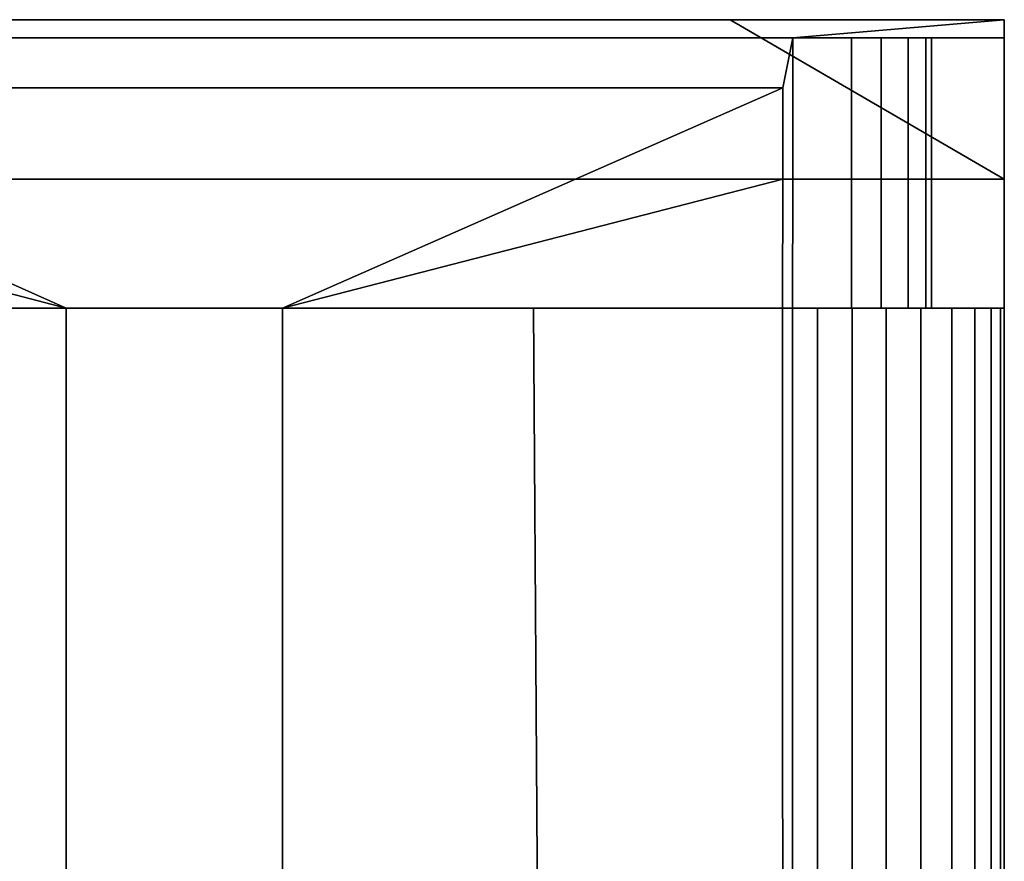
# Model space of a CAD drawing. Extents: x -12.4 to 12.4, y -12 to 12.
# Tile 7 of 7: x -2.2 to 11.7, y 0.1 to 12. Entities that reach past the tile are written whole.
import ezdxf

# ---------------------------------------------------------------- set-up
doc = ezdxf.new("R2010")
doc.units = 0
doc.layers.add('SHP878ZD5N_BODY_', color=253, linetype='CONTINUOUS')

msp = doc.modelspace()

# ---------------------------------------------------------------- linework, layer by layer
at = {"layer": 'SHP878ZD5N_BODY_'}
for points in [[(11.7179, 11.9925, 6.3217), (-11.7491, 11.9925, 6.3217), (-7.8413, 11.9925, 3.52), (7.8413, 11.9925, 3.52)], [(11.7179, 11.9925, 6.3217), (11.7179, 11.9925, 29.3228), (-11.7491, 11.9925, 29.3228), (-11.7491, 11.9925, 6.3217)], [(-11.7491, 11.9925, 33.6881), (-11.7491, 11.9925, 29.3228), (11.7179, 11.9925, 29.3228), (11.7179, 11.9925, 33.6881)], [(11.7179, 9.74, 3.52), (7.8413, 11.9925, 3.52), (-7.8413, 11.9925, 3.52), (-11.7491, 9.74, 3.52)], [(11.7179, 11.9925, 33.6881), (8.7269, 11.7367, 33.6881), (-8.6526, 11.7367, 33.6881), (-11.7491, 11.9925, 33.6881)], [(7.8413, 11.9925, 3.52), (11.7179, 9.74, 3.52), (11.7179, 9.74, 6.3217)], [(11.7179, 9.74, 6.3217), (11.7179, 11.9925, 6.3217), (7.8413, 11.9925, 3.52)], [(11.7179, 11.9925, 33.6881), (11.7179, 11.7367, 33.6881), (8.7269, 11.7367, 33.6881)], [(11.7179, 11.7367, 29.3228), (11.7179, 11.9925, 6.3217), (11.7179, 9.74, 6.3217), (11.7179, 9.74, 29.3228)], [(11.7179, 11.7367, 33.6881), (11.7179, 11.9925, 33.6881), (11.7179, 11.9925, 29.3228), (11.7179, 11.7367, 29.3228)], [(11.7179, 11.7367, 29.3228), (11.7179, 11.9925, 29.3228), (11.7179, 11.9925, 6.3217)], [(8.7269, 11.7367, 33.6881), (8.5898, 11.0305, 33.7234), (-8.5156, 11.0305, 33.7236), (-8.6526, 11.7367, 33.6881)], [(8.7269, 9.74, 33.6881), (8.5879, 9.7402, 33.7047), (8.5898, 11.0305, 33.7234), (8.7269, 11.7367, 33.6881)], [(9.5596, 11.7367, 32.8681), (9.5596, 9.74, 32.8681), (8.7269, 9.74, 32.8681), (8.7269, 11.7367, 32.8681)], [(11.7179, 11.7367, 33.6881), (9.5596, 11.7367, 32.8681), (8.7269, 11.7367, 32.8681), (8.7269, 11.7367, 33.6881)], [(8.7269, 11.7367, 33.6881), (8.7269, 11.7367, 32.8681), (8.7269, 9.74, 32.8681), (8.7269, 9.74, 33.6881)], [(9.5596, 11.7367, 32.8681), (11.7179, 11.7367, 33.6881), (9.9756, 11.7367, 32.7888)], [(9.9756, 9.74, 32.7888), (9.5596, 9.74, 32.8681), (9.5596, 11.7367, 32.8681), (9.9756, 11.7367, 32.7888)], [(11.7179, 11.7367, 33.6881), (10.3587, 11.7367, 32.5371), (9.9756, 11.7367, 32.7888)], [(10.3587, 9.74, 32.5371), (9.9756, 9.74, 32.7888), (9.9756, 11.7367, 32.7888), (10.3587, 11.7367, 32.5371)], [(11.7179, 11.7367, 33.6881), (10.6103, 11.7367, 32.1541), (10.3587, 11.7367, 32.5371)], [(10.6103, 9.74, 32.1541), (10.3587, 9.74, 32.5371), (10.3587, 11.7367, 32.5371), (10.6103, 11.7367, 32.1541)], [(10.6896, 9.74, 31.7381), (10.6103, 9.74, 32.1541), (10.6103, 11.7367, 32.1541), (10.6896, 11.7367, 31.7381)], [(11.7179, 11.7367, 33.6881), (10.6896, 11.7367, 31.7381), (10.6103, 11.7367, 32.1541)], [(10.6896, 9.74, 31.7381), (10.6896, 11.7367, 31.7381), (10.6896, 11.7367, 29.3228), (10.6896, 9.74, 29.3228)], [(11.7179, 9.74, 29.3228), (10.6896, 9.74, 29.3228), (10.6896, 11.7367, 29.3228), (11.7179, 11.7367, 29.3228)], [(11.7179, 11.7367, 29.3228), (10.6896, 11.7367, 29.3228), (10.6896, 11.7367, 31.7381), (11.7179, 11.7367, 33.6881)], [(8.5898, 11.0305, 33.8533), (1.5165, 7.9183, 34.6378), (-1.5393, 7.9183, 34.6378), (-8.5156, 11.0305, 33.8535)], [(-8.5156, 11.0305, 33.8535), (-1.5393, 7.9183, 34.6378), (-8.5136, 9.74, 33.8348)], [(8.5898, 11.0305, 33.7234), (8.5898, 11.0305, 33.8533), (-8.5156, 11.0305, 33.8535), (-8.5156, 11.0305, 33.7236)], [(8.5879, 9.7402, 33.8346), (1.5165, 7.9183, 34.6378), (8.5898, 11.0305, 33.8533)], [(8.5879, 9.7402, 33.7047), (8.5879, 9.7402, 33.8346), (8.5898, 11.0305, 33.8533), (8.5898, 11.0305, 33.7234)], [(11.7179, 9.74, 0.0406), (11.7179, 9.74, 3.52), (-11.7491, 9.74, 3.52), (-11.7491, 9.74, 0.0406)], [(11.7179, 7.9183, 0.0406), (11.7179, 9.74, 0.0406), (-11.7491, 9.74, 0.0406), (-11.7491, 7.9183, 0.0406)], [(-8.5136, 9.74, 33.8348), (-1.5393, 7.9183, 34.6378), (-5.2201, 7.9183, 34.2141), (-8.5137, 7.9183, 33.835)], [(5.062, 7.9184, 34.235), (1.5165, 7.9183, 34.6378), (8.5879, 9.7402, 33.8346), (8.584, 7.9184, 33.8348)], [(8.584, 7.9184, 33.7049), (8.584, 7.9184, 33.8348), (8.5879, 9.7402, 33.8346), (8.5879, 9.7402, 33.7047)], [(8.723, 7.9183, 33.6881), (8.584, 7.9184, 33.7049), (8.5879, 9.7402, 33.7047), (8.7269, 9.74, 33.6881)], [(9.5596, 9.74, 32.8681), (9.5596, 7.9183, 32.8681), (8.723, 7.9183, 32.8681), (8.7269, 9.74, 32.8681)], [(8.7269, 9.74, 33.6881), (8.7269, 9.74, 32.8681), (8.723, 7.9183, 32.8681), (8.723, 7.9183, 33.6881)], [(9.9756, 7.9183, 32.7888), (9.5596, 7.9183, 32.8681), (9.5596, 9.74, 32.8681), (9.9756, 9.74, 32.7888)], [(10.3587, 7.9183, 32.5371), (9.9756, 7.9183, 32.7888), (9.9756, 9.74, 32.7888), (10.3587, 9.74, 32.5371)], [(10.6103, 7.9183, 32.1541), (10.3587, 7.9183, 32.5371), (10.3587, 9.74, 32.5371), (10.6103, 9.74, 32.1541)], [(10.6896, 7.9183, 31.7381), (10.6103, 7.9183, 32.1541), (10.6103, 9.74, 32.1541), (10.6896, 9.74, 31.7381)], [(10.6896, 7.9183, 29.3228), (10.6896, 7.9183, 31.7381), (10.6896, 9.74, 31.7381), (10.6896, 9.74, 29.3228)], [(11.7179, 7.9183, 29.3228), (10.6896, 7.9183, 29.3228), (10.6896, 9.74, 29.3228), (11.7179, 9.74, 29.3228)], [(11.7179, 9.74, 0.0406), (11.7179, 7.9183, 0.0406), (11.7179, 7.9183, 3.52), (11.7179, 9.74, 3.52)], [(11.7179, 7.9183, 6.3217), (11.7179, 7.9183, 29.3228), (11.7179, 9.74, 29.3228), (11.7179, 9.74, 6.3217)], [(11.7179, 7.9183, 3.52), (11.7179, 7.9183, 6.3217), (11.7179, 9.74, 6.3217), (11.7179, 9.74, 3.52)], [(-11.7491, -7.7776, 0.0406), (11.7179, -7.7776, 0.0406), (11.7179, 7.9183, 0.0406), (-11.7491, 7.9183, 0.0406)], [(-5.2201, 7.9183, 34.2141), (-1.5393, 7.9183, 34.6378), (-1.5393, -0.1387, 34.798), (-5.0766, -4.8743, 34.3254)], [(-1.5393, -0.1387, 34.798), (-1.5393, 7.9183, 34.6378), (1.5165, 7.9183, 34.6378), (1.5165, -0.1387, 34.798)], [(5.1486, -4.8743, 34.3254), (1.5165, -0.1387, 34.798), (1.5165, 7.9183, 34.6378), (5.062, 7.9184, 34.235)], [(5.062, 7.9184, 34.235), (8.584, 7.9184, 33.8348), (8.5872, -6.5114, 33.8646), (5.1486, -4.8743, 34.3254)], [(8.723, -6.6442, 33.6881), (8.5872, -6.5114, 33.7347), (8.584, 7.9184, 33.7049), (8.723, 7.9183, 33.6881)], [(8.5872, -6.5114, 33.7347), (8.5872, -6.5114, 33.8646), (8.584, 7.9184, 33.8348), (8.584, 7.9184, 33.7049)], [(8.723, 7.9183, 33.6881), (9.5596, 7.9183, 32.8681), (9.9832, 7.9183, 31.9862), (9.8512, 7.9183, 31.8213)], [(8.723, 7.9183, 33.6881), (9.0779, 7.9183, 33.6881), (9.0779, -7.7776, 33.6881), (8.723, -6.6442, 33.6881)], [(9.8512, 7.9183, 31.8213), (9.0779, 7.9183, 33.6881), (8.723, 7.9183, 33.6881)], [(8.723, 7.9183, 33.6881), (8.723, 7.9183, 32.8681), (9.5596, 7.9183, 32.8681)], [(9.0779, 7.9183, 33.6881), (9.5692, 7.9183, 33.6236), (9.5692, -7.7776, 33.6236), (9.0779, -7.7776, 33.6881)], [(9.5692, 7.9183, 33.6236), (9.0779, 7.9183, 33.6881), (9.8512, 7.9183, 31.8213), (10.0497, 7.9183, 33.5028)], [(9.9832, 7.9183, 31.9862), (9.5596, 7.9183, 32.8681), (9.9756, 7.9183, 32.7888), (10.3587, 7.9183, 32.5371)], [(9.5692, 7.9183, 33.6236), (10.0497, 7.9183, 33.5028), (10.0497, -7.7776, 33.5028), (9.5692, -7.7776, 33.6236)], [(11.7179, 7.9183, 29.3228), (11.7179, 7.9183, 31.0481), (9.8512, 7.9183, 31.8213)], [(9.8512, 7.9183, 31.8213), (9.9832, 7.9183, 31.9862), (10.6896, 7.9183, 31.7381), (11.7179, 7.9183, 29.3228)], [(9.8512, 7.9183, 31.8213), (11.7179, 7.9183, 31.0481), (11.6662, 7.9183, 31.5418), (11.5326, 7.9183, 32.0199)], [(9.8512, 7.9183, 31.8213), (11.5326, 7.9183, 32.0199), (11.3035, 7.9183, 32.5067), (10.9746, 7.9183, 32.9411)], [(9.8512, 7.9183, 31.8213), (10.9746, 7.9183, 32.9411), (10.536, 7.9183, 33.268), (10.0497, 7.9183, 33.5028)], [(9.9832, 7.9183, 31.9862), (10.3587, 7.9183, 32.5371), (10.6103, 7.9183, 32.1541), (10.6896, 7.9183, 31.7381)], [(10.0497, 7.9183, 33.5028), (10.536, 7.9183, 33.268), (10.536, -7.7776, 33.268), (10.0497, -7.7776, 33.5028)], [(10.536, 7.9183, 33.268), (10.9746, 7.9183, 32.9411), (10.9746, -7.7776, 32.9411), (10.536, -7.7776, 33.268)], [(10.6896, 7.9183, 31.7381), (10.6896, 7.9183, 29.3228), (11.7179, 7.9183, 29.3228)], [(10.9746, 7.9183, 32.9411), (11.3035, 7.9183, 32.5067), (11.3035, -7.7776, 32.5067), (10.9746, -7.7776, 32.9411)], [(11.3035, 7.9183, 32.5067), (11.5326, 7.9183, 32.0199), (11.5326, -7.7776, 32.0199), (11.3035, -7.7776, 32.5067)], [(11.5326, 7.9183, 32.0199), (11.6662, 7.9183, 31.5418), (11.6662, -7.7776, 31.5418), (11.5326, -7.7776, 32.0199)], [(11.6662, 7.9183, 31.5418), (11.7179, 7.9183, 31.0481), (11.7179, -7.7776, 31.0481), (11.6662, -7.7776, 31.5418)], [(11.7179, -7.7776, 6.3217), (11.7179, -7.7776, 31.0481), (11.7179, 7.9183, 29.3228), (11.7179, 7.9183, 6.3217)], [(11.7179, -7.7776, 3.52), (11.7179, -6.2348, 5.0848), (11.7179, 7.9183, 3.52)], [(11.7179, 7.9183, 0.0406), (11.7179, -7.7776, 0.0406), (11.7179, -7.7776, 3.52), (11.7179, 7.9183, 3.52)], [(11.7179, -6.2348, 5.0848), (11.7179, -7.7776, 6.3217), (11.7179, 7.9183, 6.3217), (11.7179, 7.9183, 3.52)], [(11.7179, -7.7776, 31.0481), (11.7179, 7.9183, 31.0481), (11.7179, 7.9183, 29.3228)]]:
    msp.add_3dface(points, dxfattribs=at)

doc.saveas('drawing.dxf')
